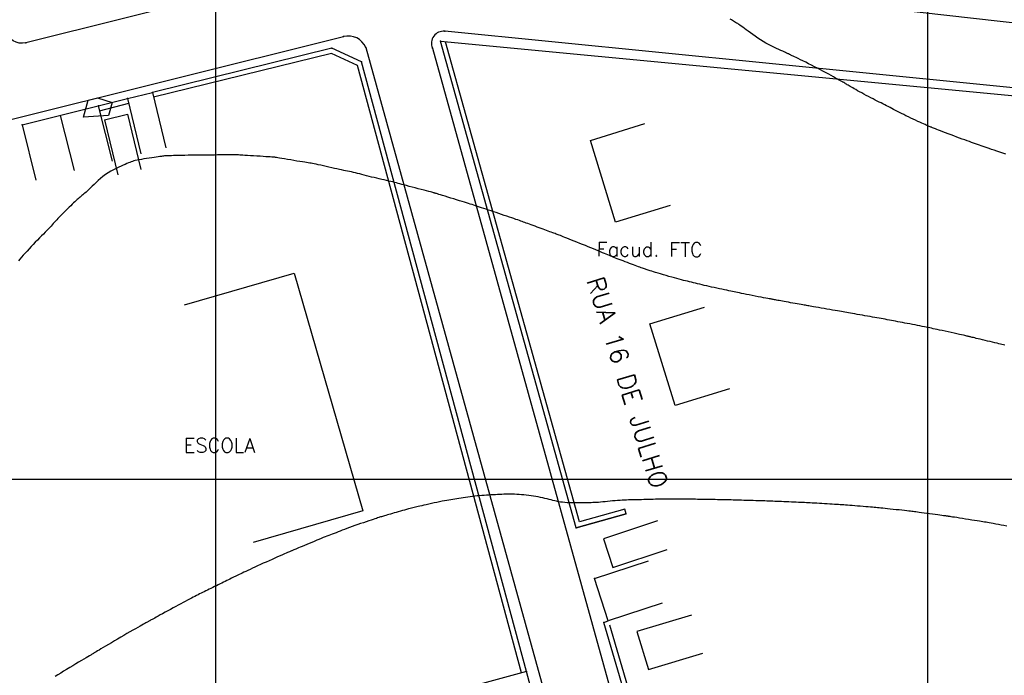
# Model space of a CAD drawing. Header units: millimetres. Extents: x 196436 to 199900, y 8705373 to 8708636.
# Tile 118 of 238: x 198072 to 198211, y 8706672 to 8706765. Entities that reach past the tile are written whole.
import ezdxf
from ezdxf.enums import TextEntityAlignment as Align

# ---------------------------------------------------------------- set-up
doc = ezdxf.new("R2010")
doc.units = ezdxf.units.MM
doc.header["$LTSCALE"] = 5
for name, color, linetype in [('$CURVAS2', 40, 'Continuous'), ('CASA', 6, 'Continuous'), ('CERCA', 3, 'CERCA_LINE'), ('MALHA', 9, 'Continuous'), ('MEIO-FIO', 7, 'Continuous'), ('MURO', 9, 'Continuous'), ('TEXTO', 2, 'Continuous'), ('TXT_NRUA', 3, 'Continuous')]:
    doc.layers.add(name, color=color, linetype=linetype)
doc.styles.add('GEOSIS', font='ROMANS.SHX')
doc.linetypes.add('CERCA_LINE', pattern='A,0.5,-0.2,["X",Standard,S=0.1,R=0,X=-0.1,Y=-0.05],-0.25', length=0.95)

msp = doc.modelspace()

# ---------------------------------------------------------------- linework, layer by layer
at = {"layer": '$CURVAS2'}
for points in [[(198211.021, 8706745.694, 691), (198210.596, 8706745.833, 691), (198210.171, 8706745.973, 691), (198209.757, 8706746.11, 691), (198209.367, 8706746.242, 691), (198209.009, 8706746.364, 691), (198208.681, 8706746.478, 691), (198208.378, 8706746.586, 691), (198208.094, 8706746.687, 691), (198207.824, 8706746.784, 691), (198207.562, 8706746.879, 691), (198207.302, 8706746.972, 691), (198207.04, 8706747.065, 691), (198206.77, 8706747.16, 691), (198206.49, 8706747.258, 691), (198206.198, 8706747.359, 691), (198205.893, 8706747.465, 691), (198205.574, 8706747.577, 691), (198205.239, 8706747.696, 691), (198204.887, 8706747.823, 691), (198204.515, 8706747.959, 691), (198204.124, 8706748.106, 691), (198203.722, 8706748.258, 691), (198203.317, 8706748.413, 691), (198202.918, 8706748.568, 691), (198202.534, 8706748.717, 691), (198202.174, 8706748.857, 691), (198201.846, 8706748.985, 691), (198201.561, 8706749.096, 691), (198201.323, 8706749.188, 691), (198201.129, 8706749.263, 691), (198200.97, 8706749.324, 691), (198200.841, 8706749.373, 691), (198200.732, 8706749.414, 691), (198200.638, 8706749.449, 691), (198200.55, 8706749.482, 691), (198200.461, 8706749.516, 691), (198200.366, 8706749.553, 691), (198200.259, 8706749.596, 691), (198200.138, 8706749.645, 691), (198199.999, 8706749.703, 691), (198199.841, 8706749.771, 691), (198199.658, 8706749.851, 691), (198199.449, 8706749.944, 691), (198199.211, 8706750.052, 691), (198198.941, 8706750.176, 691), (198198.644, 8706750.313, 691), (198198.328, 8706750.462, 691), (198197.997, 8706750.618, 691), (198197.659, 8706750.78, 691), (198197.319, 8706750.944, 691), (198196.985, 8706751.107, 691), (198196.661, 8706751.267, 691), (198196.354, 8706751.421, 691), (198196.062, 8706751.569, 691), (198195.783, 8706751.713, 691), (198195.514, 8706751.852, 691), (198195.254, 8706751.988, 691), (198195, 8706752.12, 691), (198194.75, 8706752.25, 691), (198194.501, 8706752.379, 691), (198194.252, 8706752.506, 691), (198194.001, 8706752.634, 691), (198193.745, 8706752.762, 691), (198193.484, 8706752.894, 691), (198193.216, 8706753.029, 691), (198192.939, 8706753.169, 691), (198192.652, 8706753.315, 691), (198192.353, 8706753.469, 691), (198192.041, 8706753.631, 691), (198191.722, 8706753.799, 691), (198191.4, 8706753.97, 691), (198191.08, 8706754.141, 691), (198190.767, 8706754.309, 691), (198190.468, 8706754.472, 691), (198190.187, 8706754.626, 691), (198189.93, 8706754.77, 691), (198189.7, 8706754.9, 691), (198189.495, 8706755.018, 691), (198189.312, 8706755.124, 691), (198189.149, 8706755.221, 691), (198189.001, 8706755.309, 691), (198188.865, 8706755.391, 691), (198188.738, 8706755.467, 691), (198188.617, 8706755.54, 691), (198188.498, 8706755.61, 691), (198188.376, 8706755.68, 691), (198188.249, 8706755.753, 691), (198188.11, 8706755.831, 691), (198187.955, 8706755.918, 691), (198187.78, 8706756.016, 691), (198187.581, 8706756.127, 691), (198187.353, 8706756.255, 691), (198187.093, 8706756.401, 691), (198186.802, 8706756.564, 691), (198186.484, 8706756.741, 691), (198186.14, 8706756.931, 691), (198185.775, 8706757.131, 691), (198185.39, 8706757.339, 691), (198184.99, 8706757.552, 691), (198184.576, 8706757.769, 691), (198184.152, 8706757.988, 691), (198183.726, 8706758.204, 691), (198183.305, 8706758.415, 691), (198182.897, 8706758.617, 691), (198182.51, 8706758.808, 691), (198182.152, 8706758.983, 691), (198181.831, 8706759.139, 691), (198181.555, 8706759.274, 691), (198181.329, 8706759.384, 691), (198181.148, 8706759.472, 691), (198181.006, 8706759.541, 691), (198180.895, 8706759.595, 691), (198180.81, 8706759.638, 691), (198180.742, 8706759.671, 691), (198180.685, 8706759.699, 691), (198180.631, 8706759.725, 691), (198180.575, 8706759.752, 691), (198180.511, 8706759.783, 691), (198180.433, 8706759.819, 691), (198180.338, 8706759.863, 691), (198180.219, 8706759.917, 691), (198180.072, 8706759.984, 691), (198179.892, 8706760.065, 691), (198179.673, 8706760.162, 691), (198179.414, 8706760.279, 691), (198179.118, 8706760.413, 691), (198178.79, 8706760.564, 691), (198178.439, 8706760.732, 691), (198178.069, 8706760.915, 691), (198177.687, 8706761.113, 691), (198177.299, 8706761.325, 691), (198176.912, 8706761.55, 691), (198176.53, 8706761.786, 691), (198176.158, 8706762.03, 691), (198175.799, 8706762.276, 691), (198175.454, 8706762.521, 691), (198175.127, 8706762.76, 691), (198174.821, 8706762.987, 691), (198174.538, 8706763.199, 691), (198174.282, 8706763.391, 691), (198174.053, 8706763.559, 691), (198173.85, 8706763.706, 691), (198173.666, 8706763.834, 691), (198173.499, 8706763.947, 691), (198173.344, 8706764.048, 691), (198173.196, 8706764.14, 691), (198173.051, 8706764.226, 691), (198172.905, 8706764.311, 691), (198172.755, 8706764.396, 691), (198172.603, 8706764.486, 691), (198172.452, 8706764.587, 691), (198172.307, 8706764.703, 691)], [(198083.426, 8706753.597, 692), (198085.447, 8706752.974, 692), (198084.956, 8706751.124, 692), (198081.437, 8706750.915, 692), (198082.105, 8706753.273, 692), (198083.426, 8706753.597, 692)], [(198210.864, 8706718.84, 692), (198210.666, 8706718.889, 692), (198210.467, 8706718.938, 692), (198210.259, 8706718.989, 692), (198210.03, 8706719.044, 692), (198209.772, 8706719.107, 692), (198209.477, 8706719.178, 692), (198209.151, 8706719.256, 692), (198208.806, 8706719.339, 692), (198208.45, 8706719.424, 692), (198208.094, 8706719.51, 692), (198207.748, 8706719.593, 692), (198207.421, 8706719.672, 692), (198207.124, 8706719.743, 692), (198206.864, 8706719.806, 692), (198206.64, 8706719.86, 692), (198206.448, 8706719.907, 692), (198206.285, 8706719.946, 692), (198206.147, 8706719.98, 692), (198206.031, 8706720.008, 692), (198205.933, 8706720.032, 692), (198205.85, 8706720.052, 692), (198205.776, 8706720.07, 692), (198205.705, 8706720.087, 692), (198205.626, 8706720.106, 692), (198205.531, 8706720.128, 692), (198205.411, 8706720.155, 692), (198205.255, 8706720.19, 692), (198205.056, 8706720.234, 692), (198204.804, 8706720.29, 692), (198204.494, 8706720.359, 692), (198204.135, 8706720.439, 692), (198203.74, 8706720.526, 692), (198203.324, 8706720.617, 692), (198202.899, 8706720.711, 692), (198202.479, 8706720.803, 692), (198202.077, 8706720.892, 692), (198201.707, 8706720.973, 692), (198201.378, 8706721.045, 692), (198201.085, 8706721.109, 692), (198200.819, 8706721.166, 692), (198200.57, 8706721.219, 692), (198200.329, 8706721.27, 692), (198200.088, 8706721.32, 692), (198199.836, 8706721.372, 692), (198199.564, 8706721.426, 692), (198199.266, 8706721.485, 692), (198198.945, 8706721.549, 692), (198198.605, 8706721.615, 692), (198198.253, 8706721.684, 692), (198197.893, 8706721.754, 692), (198197.53, 8706721.824, 692), (198197.171, 8706721.893, 692), (198196.82, 8706721.961, 692), (198196.482, 8706722.026, 692), (198196.156, 8706722.089, 692), (198195.841, 8706722.15, 692), (198195.534, 8706722.209, 692), (198195.234, 8706722.265, 692), (198194.941, 8706722.321, 692), (198194.651, 8706722.374, 692), (198194.363, 8706722.427, 692), (198194.077, 8706722.479, 692), (198193.789, 8706722.53, 692), (198193.498, 8706722.582, 692), (198193.202, 8706722.633, 692), (198192.899, 8706722.687, 692), (198192.587, 8706722.741, 692), (198192.265, 8706722.798, 692), (198191.93, 8706722.857, 692), (198191.581, 8706722.92, 692), (198191.224, 8706722.984, 692), (198190.863, 8706723.049, 692), (198190.503, 8706723.114, 692), (198190.15, 8706723.178, 692), (198189.809, 8706723.24, 692), (198189.485, 8706723.298, 692), (198189.184, 8706723.351, 692), (198188.909, 8706723.399, 692), (198188.654, 8706723.443, 692), (198188.409, 8706723.485, 692), (198188.166, 8706723.526, 692), (198187.917, 8706723.568, 692), (198187.652, 8706723.613, 692), (198187.363, 8706723.662, 692), (198187.041, 8706723.718, 692), (198186.681, 8706723.78, 692), (198186.292, 8706723.849, 692), (198185.885, 8706723.92, 692), (198185.473, 8706723.993, 692), (198185.068, 8706724.065, 692), (198184.681, 8706724.133, 692), (198184.325, 8706724.196, 692), (198184.012, 8706724.251, 692), (198183.75, 8706724.297, 692), (198183.531, 8706724.335, 692), (198183.344, 8706724.367, 692), (198183.177, 8706724.395, 692), (198183.02, 8706724.422, 692), (198182.859, 8706724.449, 692), (198182.685, 8706724.479, 692), (198182.485, 8706724.514, 692), (198182.251, 8706724.555, 692), (198181.987, 8706724.601, 692), (198181.701, 8706724.652, 692), (198181.398, 8706724.706, 692), (198181.087, 8706724.761, 692), (198180.773, 8706724.817, 692), (198180.465, 8706724.872, 692), (198180.17, 8706724.925, 692), (198179.892, 8706724.975, 692), (198179.635, 8706725.022, 692), (198179.397, 8706725.065, 692), (198179.179, 8706725.104, 692), (198178.981, 8706725.141, 692), (198178.803, 8706725.173, 692), (198178.646, 8706725.202, 692), (198178.51, 8706725.228, 692), (198178.394, 8706725.25, 692), (198178.287, 8706725.27, 692), (198178.182, 8706725.291, 692), (198178.066, 8706725.313, 692), (198177.931, 8706725.34, 692), (198177.765, 8706725.372, 692), (198177.559, 8706725.411, 692), (198177.302, 8706725.461, 692), (198176.988, 8706725.52, 692), (198176.627, 8706725.589, 692), (198176.231, 8706725.664, 692), (198175.815, 8706725.744, 692), (198175.39, 8706725.825, 692), (198174.972, 8706725.906, 692), (198174.573, 8706725.984, 692), (198174.206, 8706726.056, 692), (198173.882, 8706726.121, 692), (198173.594, 8706726.181, 692), (198173.332, 8706726.235, 692), (198173.088, 8706726.287, 692), (198172.853, 8706726.338, 692), (198172.615, 8706726.39, 692), (198172.366, 8706726.443, 692), (198172.097, 8706726.501, 692), (198171.8, 8706726.563, 692), (198171.478, 8706726.63, 692), (198171.137, 8706726.702, 692), (198170.781, 8706726.776, 692), (198170.418, 8706726.853, 692), (198170.051, 8706726.931, 692), (198169.687, 8706727.011, 692), (198169.33, 8706727.09, 692), (198168.985, 8706727.169, 692), (198168.653, 8706727.247, 692), (198168.331, 8706727.325, 692), (198168.02, 8706727.401, 692), (198167.718, 8706727.475, 692), (198167.423, 8706727.548, 692), (198167.136, 8706727.619, 692), (198166.854, 8706727.688, 692), (198166.578, 8706727.756, 692), (198166.302, 8706727.822, 692), (198166.023, 8706727.89, 692), (198165.738, 8706727.96, 692), (198165.443, 8706728.035, 692), (198165.133, 8706728.115, 692), (198164.805, 8706728.203, 692), (198164.455, 8706728.3, 692), (198164.082, 8706728.406, 692), (198163.692, 8706728.52, 692), (198163.295, 8706728.637, 692), (198162.9, 8706728.756, 692), (198162.516, 8706728.872, 692), (198162.153, 8706728.983, 692), (198161.82, 8706729.085, 692), (198161.526, 8706729.174, 692), (198161.277, 8706729.25, 692), (198161.07, 8706729.313, 692), (198160.895, 8706729.366, 692), (198160.746, 8706729.412, 692), (198160.614, 8706729.453, 692), (198160.492, 8706729.492, 692), (198160.372, 8706729.531, 692), (198160.247, 8706729.573, 692), (198160.11, 8706729.621, 692), (198159.959, 8706729.674, 692), (198159.792, 8706729.734, 692), (198159.61, 8706729.801, 692), (198159.412, 8706729.874, 692), (198159.195, 8706729.953, 692), (198158.961, 8706730.041, 692), (198158.707, 8706730.135, 692), (198158.435, 8706730.237, 692), (198158.148, 8706730.345, 692), (198157.851, 8706730.456, 692), (198157.551, 8706730.569, 692), (198157.252, 8706730.683, 692), (198156.96, 8706730.794, 692), (198156.68, 8706730.901, 692), (198156.417, 8706731.003, 692), (198156.176, 8706731.098, 692), (198155.951, 8706731.187, 692), (198155.737, 8706731.272, 692), (198155.529, 8706731.357, 692), (198155.32, 8706731.443, 692), (198155.104, 8706731.532, 692), (198154.875, 8706731.627, 692), (198154.627, 8706731.73, 692), (198154.357, 8706731.843, 692), (198154.063, 8706731.965, 692), (198153.75, 8706732.095, 692), (198153.417, 8706732.233, 692), (198153.069, 8706732.377, 692), (198152.705, 8706732.527, 692), (198152.329, 8706732.681, 692), (198151.943, 8706732.839, 692), (198151.549, 8706733, 692), (198151.153, 8706733.16, 692), (198150.761, 8706733.319, 692), (198150.379, 8706733.474, 692), (198150.013, 8706733.621, 692), (198149.669, 8706733.759, 692), (198149.354, 8706733.885, 692), (198149.074, 8706733.997, 692), (198148.833, 8706734.093, 692), (198148.626, 8706734.175, 692), (198148.445, 8706734.246, 692), (198148.284, 8706734.308, 692), (198148.137, 8706734.365, 692), (198147.995, 8706734.419, 692), (198147.852, 8706734.472, 692), (198147.701, 8706734.529, 692), (198147.536, 8706734.59, 692), (198147.356, 8706734.656, 692), (198147.162, 8706734.727, 692), (198146.954, 8706734.803, 692), (198146.733, 8706734.884, 692), (198146.499, 8706734.97, 692), (198146.253, 8706735.06, 692), (198145.994, 8706735.155, 692), (198145.725, 8706735.254, 692), (198145.448, 8706735.355, 692), (198145.169, 8706735.458, 692), (198144.89, 8706735.561, 692), (198144.616, 8706735.661, 692), (198144.351, 8706735.759, 692), (198144.1, 8706735.851, 692), (198143.866, 8706735.937, 692), (198143.651, 8706736.016, 692), (198143.452, 8706736.089, 692), (198143.261, 8706736.159, 692), (198143.071, 8706736.227, 692), (198142.876, 8706736.297, 692), (198142.669, 8706736.37, 692), (198142.443, 8706736.45, 692), (198142.191, 8706736.537, 692), (198141.909, 8706736.634, 692), (198141.6, 8706736.74, 692), (198141.267, 8706736.854, 692), (198140.917, 8706736.973, 692), (198140.553, 8706737.096, 692), (198140.18, 8706737.223, 692), (198139.803, 8706737.35, 692), (198139.427, 8706737.477, 692), (198139.056, 8706737.602, 692), (198138.692, 8706737.724, 692), (198138.337, 8706737.843, 692), (198137.994, 8706737.958, 692), (198137.664, 8706738.068, 692), (198137.349, 8706738.173, 692), (198137.051, 8706738.271, 692), (198136.771, 8706738.363, 692), (198136.512, 8706738.447, 692), (198136.265, 8706738.526, 692), (198136.024, 8706738.602, 692), (198135.78, 8706738.679, 692), (198135.526, 8706738.758, 692), (198135.255, 8706738.842, 692), (198134.957, 8706738.934, 692), (198134.625, 8706739.036, 692), (198134.256, 8706739.15, 692), (198133.858, 8706739.273, 692), (198133.445, 8706739.4, 692), (198133.028, 8706739.529, 692), (198132.622, 8706739.655, 692), (198132.238, 8706739.773, 692), (198131.89, 8706739.881, 692), (198131.591, 8706739.974, 692), (198131.349, 8706740.048, 692), (198131.162, 8706740.106, 692), (198131.021, 8706740.15, 692), (198130.919, 8706740.181, 692), (198130.849, 8706740.203, 692), (198130.804, 8706740.217, 692), (198130.775, 8706740.226, 692), (198130.755, 8706740.232, 692), (198130.738, 8706740.238, 692), (198130.713, 8706740.245, 692), (198130.674, 8706740.255, 692), (198130.611, 8706740.272, 692), (198130.515, 8706740.298, 692), (198130.378, 8706740.334, 692), (198130.192, 8706740.383, 692), (198129.948, 8706740.447, 692), (198129.64, 8706740.528, 692), (198129.28, 8706740.623, 692), (198128.881, 8706740.728, 692), (198128.458, 8706740.839, 692), (198128.024, 8706740.954, 692), (198127.594, 8706741.068, 692), (198127.181, 8706741.177, 692), (198126.801, 8706741.279, 692), (198126.463, 8706741.371, 692), (198126.161, 8706741.453, 692), (198125.888, 8706741.527, 692), (198125.634, 8706741.596, 692), (198125.39, 8706741.661, 692), (198125.147, 8706741.725, 692), (198124.896, 8706741.788, 692), (198124.628, 8706741.854, 692), (198124.337, 8706741.923, 692), (198124.024, 8706741.995, 692), (198123.693, 8706742.071, 692), (198123.348, 8706742.15, 692), (198122.994, 8706742.231, 692), (198122.635, 8706742.315, 692), (198122.274, 8706742.4, 692), (198121.917, 8706742.486, 692), (198121.565, 8706742.574, 692), (198121.221, 8706742.661, 692), (198120.886, 8706742.748, 692), (198120.559, 8706742.833, 692), (198120.242, 8706742.915, 692), (198119.934, 8706742.994, 692), (198119.637, 8706743.068, 692), (198119.351, 8706743.136, 692), (198119.076, 8706743.199, 692), (198118.807, 8706743.256, 692), (198118.54, 8706743.312, 692), (198118.27, 8706743.366, 692), (198117.991, 8706743.422, 692), (198117.698, 8706743.481, 692), (198117.386, 8706743.545, 692), (198117.05, 8706743.617, 692), (198116.688, 8706743.696, 692), (198116.307, 8706743.782, 692), (198115.915, 8706743.872, 692), (198115.522, 8706743.962, 692), (198115.137, 8706744.051, 692), (198114.77, 8706744.135, 692), (198114.43, 8706744.211, 692), (198114.126, 8706744.278, 692), (198113.864, 8706744.333, 692), (198113.635, 8706744.378, 692), (198113.425, 8706744.416, 692), (198113.221, 8706744.45, 692), (198113.01, 8706744.484, 692), (198112.779, 8706744.519, 692), (198112.514, 8706744.56, 692), (198112.203, 8706744.609, 692), (198111.838, 8706744.668, 692), (198111.429, 8706744.735, 692), (198110.994, 8706744.807, 692), (198110.548, 8706744.881, 692), (198110.109, 8706744.955, 692), (198109.693, 8706745.026, 692), (198109.315, 8706745.09, 692), (198108.994, 8706745.144, 692), (198108.74, 8706745.188, 692), (198108.549, 8706745.22, 692), (198108.412, 8706745.243, 692), (198108.32, 8706745.259, 692), (198108.265, 8706745.268, 692), (198108.236, 8706745.273, 692), (198108.225, 8706745.275, 692), (198108.224, 8706745.275, 692), (198108.222, 8706745.275, 692), (198108.21, 8706745.276, 692), (198108.18, 8706745.278, 692), (198108.121, 8706745.281, 692), (198108.024, 8706745.287, 692), (198107.88, 8706745.296, 692), (198107.679, 8706745.308, 692), (198107.411, 8706745.325, 692), (198107.073, 8706745.346, 692), (198106.677, 8706745.37, 692), (198106.242, 8706745.397, 692), (198105.786, 8706745.425, 692), (198105.328, 8706745.454, 692), (198104.886, 8706745.481, 692), (198104.478, 8706745.508, 692), (198104.123, 8706745.531, 692), (198103.834, 8706745.551, 692), (198103.598, 8706745.567, 692), (198103.398, 8706745.579, 692), (198103.217, 8706745.589, 692), (198103.037, 8706745.596, 692), (198102.841, 8706745.6, 692), (198102.61, 8706745.602, 692), (198102.328, 8706745.602, 692), (198101.983, 8706745.6, 692), (198101.586, 8706745.597, 692), (198101.154, 8706745.593, 692), (198100.706, 8706745.588, 692), (198100.257, 8706745.584, 692), (198099.827, 8706745.58, 692), (198099.431, 8706745.577, 692), (198099.088, 8706745.575, 692), (198098.809, 8706745.575, 692), (198098.581, 8706745.576, 692), (198098.389, 8706745.577, 692), (198098.213, 8706745.579, 692), (198098.036, 8706745.579, 692), (198097.842, 8706745.579, 692), (198097.611, 8706745.577, 692), (198097.328, 8706745.572, 692), (198096.979, 8706745.565, 692), (198096.578, 8706745.556, 692), (198096.141, 8706745.545, 692), (198095.688, 8706745.533, 692), (198095.235, 8706745.522, 692), (198094.802, 8706745.51, 692), (198094.405, 8706745.501, 692), (198094.063, 8706745.493, 692), (198093.789, 8706745.487, 692), (198093.577, 8706745.483, 692), (198093.416, 8706745.481, 692), (198093.296, 8706745.479, 692), (198093.204, 8706745.478, 692), (198093.131, 8706745.475, 692), (198093.065, 8706745.471, 692), (198092.996, 8706745.465, 692), (198092.913, 8706745.456, 692), (198092.813, 8706745.444, 692), (198092.693, 8706745.429, 692), (198092.548, 8706745.409, 692), (198092.376, 8706745.386, 692), (198092.175, 8706745.358, 692), (198091.939, 8706745.325, 692), (198091.667, 8706745.287, 692), (198091.357, 8706745.243, 692), (198091.018, 8706745.195, 692), (198090.66, 8706745.143, 692), (198090.294, 8706745.088, 692), (198089.931, 8706745.031, 692), (198089.581, 8706744.972, 692), (198089.254, 8706744.914, 692), (198088.962, 8706744.855, 692), (198088.712, 8706744.798, 692), (198088.495, 8706744.74, 692), (198088.302, 8706744.68, 692), (198088.121, 8706744.614, 692), (198087.943, 8706744.542, 692), (198087.756, 8706744.46, 692), (198087.549, 8706744.368, 692), (198087.311, 8706744.263, 692), (198087.036, 8706744.143, 692), (198086.726, 8706744.007, 692), (198086.389, 8706743.855, 692), (198086.031, 8706743.685, 692), (198085.66, 8706743.499, 692), (198085.283, 8706743.295, 692), (198084.906, 8706743.071, 692), (198084.537, 8706742.829, 692), (198084.181, 8706742.568, 692), (198083.84, 8706742.294, 692), (198083.516, 8706742.013, 692), (198083.21, 8706741.731, 692), (198082.923, 8706741.455, 692), (198082.657, 8706741.191, 692), (198082.412, 8706740.946, 692), (198082.19, 8706740.727, 692), (198081.991, 8706740.536, 692), (198081.812, 8706740.373, 692), (198081.651, 8706740.231, 692), (198081.502, 8706740.106, 692), (198081.363, 8706739.992, 692), (198081.231, 8706739.886, 692), (198081.101, 8706739.782, 692), (198080.969, 8706739.674, 692), (198080.834, 8706739.56, 692), (198080.693, 8706739.437, 692), (198080.544, 8706739.304, 692), (198080.387, 8706739.16, 692), (198080.22, 8706739.005, 692), (198080.043, 8706738.837, 692), (198079.853, 8706738.655, 692), (198079.649, 8706738.459, 692), (198079.431, 8706738.247, 692), (198079.203, 8706738.024, 692), (198078.969, 8706737.794, 692), (198078.733, 8706737.56, 692), (198078.5, 8706737.326, 692), (198078.274, 8706737.097, 692), (198078.059, 8706736.876, 692), (198077.859, 8706736.668, 692), (198077.679, 8706736.474, 692), (198077.513, 8706736.293, 692), (198077.356, 8706736.119, 692), (198077.203, 8706735.948, 692), (198077.047, 8706735.775, 692), (198076.884, 8706735.596, 692), (198076.708, 8706735.406, 692), (198076.514, 8706735.2, 692), (198076.297, 8706734.976, 692), (198076.059, 8706734.733, 692), (198075.803, 8706734.475, 692), (198075.533, 8706734.203, 692), (198075.253, 8706733.918, 692), (198074.964, 8706733.624, 692), (198074.671, 8706733.321, 692), (198074.377, 8706733.012, 692), (198074.085, 8706732.7, 692), (198073.798, 8706732.387, 692), (198073.517, 8706732.077, 692), (198073.245, 8706731.775, 692), (198072.985, 8706731.484, 692), (198072.739, 8706731.208, 692), (198072.508, 8706730.95, 692), (198072.296, 8706730.715, 692)], [(198211.134, 8706693.419, 693), (198210.743, 8706693.49, 693), (198210.351, 8706693.561, 693), (198209.965, 8706693.631, 693), (198209.595, 8706693.698, 693), (198209.252, 8706693.76, 693), (198208.944, 8706693.815, 693), (198208.676, 8706693.862, 693), (198208.441, 8706693.903, 693), (198208.226, 8706693.94, 693), (198208.016, 8706693.975, 693), (198207.801, 8706694.01, 693), (198207.566, 8706694.048, 693), (198207.299, 8706694.09, 693), (198206.987, 8706694.14, 693), (198206.623, 8706694.198, 693), (198206.216, 8706694.262, 693), (198205.784, 8706694.331, 693), (198205.342, 8706694.401, 693), (198204.907, 8706694.47, 693), (198204.493, 8706694.536, 693), (198204.117, 8706694.596, 693), (198203.795, 8706694.647, 693), (198203.538, 8706694.688, 693), (198203.341, 8706694.719, 693), (198203.195, 8706694.742, 693), (198203.088, 8706694.759, 693), (198203.013, 8706694.77, 693), (198202.958, 8706694.778, 693), (198202.914, 8706694.784, 693), (198202.872, 8706694.79, 693), (198202.822, 8706694.797, 693), (198202.757, 8706694.805, 693), (198202.673, 8706694.817, 693), (198202.563, 8706694.831, 693), (198202.423, 8706694.85, 693), (198202.246, 8706694.874, 693), (198202.026, 8706694.904, 693), (198201.759, 8706694.941, 693), (198201.442, 8706694.984, 693), (198201.084, 8706695.033, 693), (198200.7, 8706695.085, 693), (198200.303, 8706695.139, 693), (198199.907, 8706695.193, 693), (198199.524, 8706695.245, 693), (198199.169, 8706695.294, 693), (198198.855, 8706695.337, 693), (198198.59, 8706695.373, 693), (198198.367, 8706695.403, 693), (198198.17, 8706695.429, 693), (198197.986, 8706695.453, 693), (198197.801, 8706695.475, 693), (198197.601, 8706695.499, 693), (198197.372, 8706695.525, 693), (198197.102, 8706695.555, 693), (198196.779, 8706695.591, 693), (198196.413, 8706695.63, 693), (198196.017, 8706695.673, 693), (198195.604, 8706695.718, 693), (198195.187, 8706695.762, 693), (198194.779, 8706695.806, 693), (198194.393, 8706695.847, 693), (198194.042, 8706695.884, 693), (198193.735, 8706695.917, 693), (198193.465, 8706695.946, 693), (198193.221, 8706695.971, 693), (198192.991, 8706695.994, 693), (198192.765, 8706696.015, 693), (198192.532, 8706696.037, 693), (198192.28, 8706696.059, 693), (198191.998, 8706696.083, 693), (198191.679, 8706696.109, 693), (198191.328, 8706696.137, 693), (198190.955, 8706696.167, 693), (198190.569, 8706696.197, 693), (198190.181, 8706696.227, 693), (198189.799, 8706696.257, 693), (198189.434, 8706696.285, 693), (198189.093, 8706696.312, 693), (198188.785, 8706696.336, 693), (198188.504, 8706696.357, 693), (198188.242, 8706696.377, 693), (198187.99, 8706696.396, 693), (198187.741, 8706696.414, 693), (198187.487, 8706696.432, 693), (198187.218, 8706696.45, 693), (198186.928, 8706696.469, 693), (198186.611, 8706696.488, 693), (198186.271, 8706696.508, 693), (198185.914, 8706696.529, 693), (198185.549, 8706696.55, 693), (198185.181, 8706696.571, 693), (198184.819, 8706696.592, 693), (198184.468, 8706696.611, 693), (198184.135, 8706696.63, 693), (198183.826, 8706696.647, 693), (198183.537, 8706696.664, 693), (198183.261, 8706696.679, 693), (198182.993, 8706696.694, 693), (198182.727, 8706696.708, 693), (198182.457, 8706696.722, 693), (198182.177, 8706696.735, 693), (198181.881, 8706696.749, 693), (198181.564, 8706696.763, 693), (198181.231, 8706696.777, 693), (198180.886, 8706696.791, 693), (198180.535, 8706696.805, 693), (198180.182, 8706696.819, 693), (198179.832, 8706696.833, 693), (198179.492, 8706696.846, 693), (198179.165, 8706696.859, 693), (198178.855, 8706696.872, 693), (198178.56, 8706696.884, 693), (198178.276, 8706696.896, 693), (198177.997, 8706696.907, 693), (198177.719, 8706696.919, 693), (198177.438, 8706696.93, 693), (198177.149, 8706696.94, 693), (198176.849, 8706696.951, 693), (198176.533, 8706696.961, 693), (198176.205, 8706696.971, 693), (198175.869, 8706696.981, 693), (198175.527, 8706696.991, 693), (198175.184, 8706697.001, 693), (198174.844, 8706697.011, 693), (198174.511, 8706697.02, 693), (198174.188, 8706697.029, 693), (198173.879, 8706697.038, 693), (198173.58, 8706697.047, 693), (198173.289, 8706697.055, 693), (198173.002, 8706697.064, 693), (198172.715, 8706697.072, 693), (198172.427, 8706697.08, 693), (198172.132, 8706697.087, 693), (198171.828, 8706697.094, 693), (198171.513, 8706697.101, 693), (198171.188, 8706697.108, 693), (198170.856, 8706697.114, 693), (198170.521, 8706697.12, 693), (198170.185, 8706697.126, 693), (198169.851, 8706697.132, 693), (198169.523, 8706697.137, 693), (198169.203, 8706697.143, 693), (198168.894, 8706697.148, 693), (198168.593, 8706697.154, 693), (198168.299, 8706697.159, 693), (198168.007, 8706697.164, 693), (198167.715, 8706697.168, 693), (198167.421, 8706697.172, 693), (198167.122, 8706697.175, 693), (198166.815, 8706697.177, 693), (198166.498, 8706697.179, 693), (198166.173, 8706697.18, 693), (198165.842, 8706697.181, 693), (198165.509, 8706697.181, 693), (198165.176, 8706697.181, 693), (198164.845, 8706697.181, 693), (198164.52, 8706697.181, 693), (198164.203, 8706697.181, 693), (198163.896, 8706697.182, 693), (198163.597, 8706697.183, 693), (198163.303, 8706697.183, 693), (198163.011, 8706697.183, 693), (198162.719, 8706697.183, 693), (198162.424, 8706697.181, 693), (198162.122, 8706697.178, 693), (198161.812, 8706697.173, 693), (198161.49, 8706697.167, 693), (198161.161, 8706697.159, 693), (198160.825, 8706697.15, 693), (198160.487, 8706697.141, 693), (198160.151, 8706697.132, 693), (198159.818, 8706697.123, 693), (198159.493, 8706697.114, 693), (198159.178, 8706697.107, 693), (198158.875, 8706697.102, 693), (198158.582, 8706697.097, 693), (198158.295, 8706697.092, 693), (198158.01, 8706697.085, 693), (198157.723, 8706697.077, 693), (198157.429, 8706697.065, 693), (198157.126, 8706697.05, 693), (198156.81, 8706697.029, 693), (198156.477, 8706697.003, 693), (198156.131, 8706696.972, 693), (198155.778, 8706696.938, 693), (198155.424, 8706696.903, 693), (198155.072, 8706696.867, 693), (198154.729, 8706696.833, 693), (198154.4, 8706696.801, 693), (198154.09, 8706696.773, 693), (198153.801, 8706696.75, 693), (198153.531, 8706696.731, 693), (198153.271, 8706696.717, 693), (198153.016, 8706696.706, 693), (198152.758, 8706696.697, 693), (198152.492, 8706696.69, 693), (198152.211, 8706696.684, 693), (198151.908, 8706696.678, 693), (198151.579, 8706696.672, 693), (198151.228, 8706696.667, 693), (198150.862, 8706696.663, 693), (198150.488, 8706696.663, 693), (198150.113, 8706696.667, 693), (198149.744, 8706696.677, 693), (198149.387, 8706696.693, 693), (198149.049, 8706696.718, 693), (198148.735, 8706696.751, 693), (198148.442, 8706696.793, 693), (198148.165, 8706696.842, 693), (198147.899, 8706696.897, 693), (198147.639, 8706696.957, 693), (198147.38, 8706697.021, 693), (198147.117, 8706697.089, 693), (198146.845, 8706697.158, 693), (198146.56, 8706697.228, 693), (198146.264, 8706697.298, 693), (198145.956, 8706697.368, 693), (198145.64, 8706697.436, 693), (198145.316, 8706697.501, 693), (198144.987, 8706697.563, 693), (198144.654, 8706697.621, 693), (198144.318, 8706697.674, 693), (198143.981, 8706697.721, 693), (198143.644, 8706697.762, 693), (198143.309, 8706697.798, 693), (198142.976, 8706697.828, 693), (198142.646, 8706697.852, 693), (198142.32, 8706697.871, 693), (198142, 8706697.884, 693), (198141.686, 8706697.892, 693), (198141.379, 8706697.894, 693), (198141.077, 8706697.892, 693), (198140.78, 8706697.886, 693), (198140.485, 8706697.877, 693), (198140.191, 8706697.865, 693), (198139.896, 8706697.851, 693), (198139.599, 8706697.836, 693), (198139.297, 8706697.82, 693), (198138.991, 8706697.803, 693), (198138.679, 8706697.787, 693), (198138.363, 8706697.768, 693), (198138.043, 8706697.749, 693), (198137.72, 8706697.727, 693), (198137.393, 8706697.702, 693), (198137.065, 8706697.673, 693), (198136.735, 8706697.641, 693), (198136.404, 8706697.604, 693), (198136.074, 8706697.564, 693), (198135.745, 8706697.521, 693), (198135.42, 8706697.475, 693), (198135.1, 8706697.429, 693), (198134.787, 8706697.382, 693), (198134.481, 8706697.336, 693), (198134.186, 8706697.292, 693), (198133.9, 8706697.249, 693), (198133.621, 8706697.208, 693), (198133.344, 8706697.166, 693), (198133.065, 8706697.122, 693), (198132.778, 8706697.075, 693), (198132.479, 8706697.024, 693), (198132.164, 8706696.966, 693), (198131.828, 8706696.902, 693), (198131.469, 8706696.829, 693), (198131.093, 8706696.75, 693), (198130.708, 8706696.666, 693), (198130.323, 8706696.582, 693), (198129.946, 8706696.497, 693), (198129.586, 8706696.416, 693), (198129.252, 8706696.34, 693), (198128.952, 8706696.272, 693), (198128.691, 8706696.213, 693), (198128.464, 8706696.162, 693), (198128.262, 8706696.116, 693), (198128.076, 8706696.072, 693), (198127.897, 8706696.029, 693), (198127.717, 8706695.984, 693), (198127.526, 8706695.935, 693), (198127.315, 8706695.879, 693), (198127.079, 8706695.815, 693), (198126.82, 8706695.743, 693), (198126.545, 8706695.665, 693), (198126.257, 8706695.583, 693), (198125.963, 8706695.499, 693), (198125.668, 8706695.415, 693), (198125.378, 8706695.332, 693), (198125.098, 8706695.251, 693), (198124.833, 8706695.175, 693), (198124.583, 8706695.104, 693), (198124.35, 8706695.037, 693), (198124.132, 8706694.975, 693), (198123.931, 8706694.917, 693), (198123.747, 8706694.863, 693), (198123.579, 8706694.814, 693), (198123.428, 8706694.769, 693), (198123.293, 8706694.728, 693), (198123.167, 8706694.689, 693), (198123.041, 8706694.648, 693), (198122.908, 8706694.605, 693), (198122.76, 8706694.555, 693), (198122.587, 8706694.497, 693), (198122.383, 8706694.428, 693), (198122.138, 8706694.346, 693), (198121.848, 8706694.249, 693), (198121.518, 8706694.138, 693), (198121.157, 8706694.016, 693), (198120.772, 8706693.886, 693), (198120.374, 8706693.751, 693), (198119.969, 8706693.611, 693), (198119.568, 8706693.471, 693), (198119.177, 8706693.333, 693), (198118.805, 8706693.199, 693), (198118.451, 8706693.069, 693), (198118.114, 8706692.944, 693), (198117.794, 8706692.822, 693), (198117.488, 8706692.706, 693), (198117.197, 8706692.593, 693), (198116.918, 8706692.485, 693), (198116.651, 8706692.382, 693), (198116.394, 8706692.282, 693), (198116.143, 8706692.185, 693), (198115.893, 8706692.089, 693), (198115.642, 8706691.991, 693), (198115.383, 8706691.89, 693), (198115.113, 8706691.783, 693), (198114.829, 8706691.668, 693), (198114.524, 8706691.544, 693), (198114.198, 8706691.409, 693), (198113.855, 8706691.266, 693), (198113.504, 8706691.119, 693), (198113.153, 8706690.971, 693), (198112.809, 8706690.825, 693), (198112.48, 8706690.685, 693), (198112.174, 8706690.555, 693), (198111.898, 8706690.438, 693), (198111.659, 8706690.337, 693), (198111.454, 8706690.251, 693), (198111.279, 8706690.178, 693), (198111.13, 8706690.116, 693), (198111.004, 8706690.064, 693), (198110.896, 8706690.019, 693), (198110.803, 8706689.98, 693), (198110.719, 8706689.945, 693), (198110.641, 8706689.912, 693), (198110.562, 8706689.878, 693), (198110.475, 8706689.841, 693), (198110.373, 8706689.797, 693), (198110.249, 8706689.743, 693), (198110.096, 8706689.676, 693), (198109.906, 8706689.593, 693), (198109.674, 8706689.492, 693), (198109.393, 8706689.37, 693), (198109.071, 8706689.229, 693), (198108.713, 8706689.073, 693), (198108.33, 8706688.905, 693), (198107.927, 8706688.728, 693), (198107.514, 8706688.545, 693), (198107.098, 8706688.36, 693), (198106.687, 8706688.175, 693), (198106.288, 8706687.993, 693), (198105.903, 8706687.817, 693), (198105.534, 8706687.647, 693), (198105.183, 8706687.483, 693), (198104.851, 8706687.328, 693), (198104.54, 8706687.182, 693), (198104.251, 8706687.045, 693), (198103.986, 8706686.92, 693), (198103.745, 8706686.807, 693), (198103.525, 8706686.703, 693), (198103.322, 8706686.607, 693), (198103.131, 8706686.517, 693), (198102.948, 8706686.43, 693), (198102.769, 8706686.344, 693), (198102.589, 8706686.257, 693), (198102.404, 8706686.166, 693), (198102.21, 8706686.071, 693), (198102.008, 8706685.97, 693), (198101.797, 8706685.865, 693), (198101.578, 8706685.756, 693), (198101.351, 8706685.643, 693), (198101.117, 8706685.526, 693), (198100.876, 8706685.406, 693), (198100.629, 8706685.284, 693), (198100.375, 8706685.16, 693), (198100.118, 8706685.034, 693), (198099.859, 8706684.908, 693), (198099.6, 8706684.782, 693), (198099.344, 8706684.657, 693), (198099.094, 8706684.534, 693), (198098.85, 8706684.415, 693), (198098.616, 8706684.299, 693), (198098.393, 8706684.187, 693), (198098.178, 8706684.079, 693), (198097.967, 8706683.972, 693), (198097.758, 8706683.865, 693), (198097.546, 8706683.755, 693), (198097.328, 8706683.643, 693), (198097.1, 8706683.525, 693), (198096.86, 8706683.4, 693), (198096.603, 8706683.267, 693), (198096.331, 8706683.126, 693), (198096.043, 8706682.976, 693), (198095.74, 8706682.818, 693), (198095.423, 8706682.651, 693), (198095.092, 8706682.476, 693), (198094.747, 8706682.292, 693), (198094.39, 8706682.1, 693), (198094.021, 8706681.9, 693), (198093.647, 8706681.696, 693), (198093.274, 8706681.491, 693), (198092.91, 8706681.29, 693), (198092.56, 8706681.097, 693), (198092.232, 8706680.915, 693), (198091.932, 8706680.748, 693), (198091.667, 8706680.602, 693), (198091.443, 8706680.478, 693), (198091.255, 8706680.375, 693), (198091.099, 8706680.289, 693), (198090.971, 8706680.219, 693), (198090.864, 8706680.162, 693), (198090.775, 8706680.113, 693), (198090.698, 8706680.072, 693), (198090.629, 8706680.034, 693), (198090.562, 8706679.998, 693), (198090.491, 8706679.959, 693), (198090.41, 8706679.914, 693), (198090.314, 8706679.86, 693), (198090.195, 8706679.793, 693), (198090.048, 8706679.711, 693), (198089.867, 8706679.609, 693), (198089.645, 8706679.484, 693), (198089.379, 8706679.334, 693), (198089.072, 8706679.161, 693), (198088.728, 8706678.967, 693), (198088.355, 8706678.755, 693), (198087.956, 8706678.528, 693), (198087.538, 8706678.288, 693), (198087.106, 8706678.04, 693), (198086.665, 8706677.784, 693), (198086.221, 8706677.525, 693), (198085.781, 8706677.267, 693), (198085.352, 8706677.013, 693), (198084.941, 8706676.77, 693), (198084.555, 8706676.541, 693), (198084.202, 8706676.33, 693), (198083.889, 8706676.143, 693), (198083.622, 8706675.983, 693), (198083.408, 8706675.855, 693), (198083.24, 8706675.754, 693), (198083.113, 8706675.678, 693), (198083.02, 8706675.622, 693), (198082.954, 8706675.583, 693), (198082.907, 8706675.555, 693), (198082.874, 8706675.535, 693), (198082.848, 8706675.518, 693), (198082.821, 8706675.502, 693), (198082.788, 8706675.481, 693), (198082.741, 8706675.452, 693), (198082.673, 8706675.411, 693), (198082.579, 8706675.355, 693), (198082.451, 8706675.278, 693), (198082.283, 8706675.177, 693), (198082.068, 8706675.049, 693), (198081.801, 8706674.891, 693), (198081.489, 8706674.705, 693), (198081.138, 8706674.496, 693), (198080.756, 8706674.268, 693), (198080.351, 8706674.025, 693), (198079.93, 8706673.773, 693), (198079.501, 8706673.514, 693), (198079.072, 8706673.253, 693), (198078.648, 8706672.995, 693), (198078.237, 8706672.741, 693), (198077.84, 8706672.496, 693), (198077.463, 8706672.263, 693)]]:
    msp.add_polyline3d(points, dxfattribs=at)
at = {"layer": 'CASA'}
for points in [[(198087.627, 8706753.53), (198091.133, 8706754.375)], [(198087.627, 8706753.53), (198089.502, 8706745.752)], [(198091.133, 8706754.375), (198091.133, 8706754.375)], [(198091.133, 8706754.375), (198093.007, 8706746.597)], [(198072.831, 8706749.825), (198083.525, 8706752.483)], [(198083.525, 8706752.483), (198085.455, 8706744.72)], [(198078.178, 8706751.154), (198080.108, 8706743.39)], [(198084.371, 8706750.546), (198087.628, 8706751.337)], [(198084.371, 8706750.546), (198086.261, 8706742.772)], [(198087.628, 8706751.337), (198089.517, 8706743.564)], [(198072.831, 8706749.825), (198074.761, 8706742.061)], [(198163.84, 8706738.496), (198156.196, 8706736.137), (198152.649, 8706747.628), (198160.293, 8706749.988)], [(198095.644, 8706724.519), (198111.016, 8706728.959), (198120.665, 8706695.55), (198105.293, 8706691.111)], [(198172.207, 8706712.703), (198164.563, 8706710.344), (198161.016, 8706721.836), (198168.661, 8706724.195)], [(198162.101, 8706694.128), (198154.501, 8706691.63), (198155.823, 8706687.608), (198163.423, 8706690.107)], [(198162.74, 8706682.578), (198155.13, 8706680.113), (198153.206, 8706686.051), (198160.816, 8706688.517)], [(198166.853, 8706680.903), (198159.19, 8706678.606), (198160.803, 8706673.227), (198168.466, 8706675.524)]]:
    msp.add_lwpolyline(points, dxfattribs=at)
for p in [(198087.629, 8706753.53, 691.924), (198091.134, 8706754.375, 691.831), (198083.526, 8706752.484, 692.067), (198072.833, 8706749.826, 691.825), (198153.206, 8706686.051, 693.511)]:
    msp.add_point(p, dxfattribs=at)
at = {"layer": 'CERCA'}
msp.add_lwpolyline([(198131.57, 8706761.585), (198243.311, 8706750.969)], dxfattribs=at)
at = {"layer": 'MALHA'}
for p, q in [((198100, 8708635.599), (198100, 8705384.785)), ((198100, 8708635.599), (198100, 8705384.785)), ((198200, 8708635.599), (198200, 8705384.785)), ((198200, 8708635.599), (198200, 8705384.785)), ((196441.61, 8706700), (199000, 8706700))]:
    msp.add_line(p, q, dxfattribs=at)
at = {"layer": 'MEIO-FIO'}
for p, q in [((198264.8, 8706758.139), (198126.83, 8706773.825)), ((198027.541, 8706739.652), (198117.977, 8706762.233)), ((198121.091, 8706760.696), (198157.668, 8706628.568))]:
    msp.add_line(p, q, dxfattribs=at)
for points in [[(198060.37, 8706803.933), (198103.402, 8706817.019, -0.3781458), (198104.584, 8706816.48), (198116.011, 8706773.906, -0.4544883), (198114.518, 8706771.681), (198073.334, 8706761.367, -0.4130541), (198070.484, 8706763.068), (198059.339, 8706802.621, -0.5083538), (198060.37, 8706803.933, -0.0536856)], [(198169.738, 8706629.645), (198293.643, 8706664.887, 0.3990549), (198295.999, 8706668.868), (198287.507, 8706733.697), (198285.194, 8706745.845, 0.3159948), (198283.54, 8706747.45), (198222.385, 8706754.003), (198132.198, 8706762.983, 0.5716162), (198130.467, 8706760.616), (198166.386, 8706630.982, 0.4960618), (198169.738, 8706629.645, -0.7455351)]]:
    msp.add_lwpolyline(points, format="xyb", dxfattribs=at)
msp.add_arc((198118.634, 8706759.642), 2.673, 23.23016, 104.23142, dxfattribs=at)
for p in [(198132.199, 8706762.984, 691.383), (198117.979, 8706762.234, 691.464), (198073.336, 8706761.367, 691.55), (198121.092, 8706760.697, 691.46), (198130.468, 8706760.617, 691.426)]:
    msp.add_point(p, dxfattribs=at)
at = {"layer": 'MURO'}
for p, q in [((198150.648, 8706693.167), (198131.57, 8706761.585)), ((198151.134, 8706694.029), (198132.317, 8706761.514)), ((198116.26, 8706759.848), (198091.297, 8706753.694)), ((198119.919, 8706758.189), (198116.26, 8706759.848)), ((198142.994, 8706672.767), (198119.919, 8706758.189)), ((198083.525, 8706752.483), (198087.627, 8706753.53)), ((198091.98, 8706753.862), (198091.98, 8706753.862)), ((198083.698, 8706751.805), (198087.8, 8706752.851)), ((198150.648, 8706693.167), (198157.68, 8706695.127)), ((198157.68, 8706695.127), (198150.648, 8706693.167)), ((198157.492, 8706695.801), (198151.134, 8706694.029))]:
    msp.add_line(p, q, dxfattribs=at)
for points in [[(198143.67, 8706672.949), (198120.509, 8706758.691), (198116.328, 8706760.585), (198091.133, 8706754.375), (198091.133, 8706754.375)], [(198157.68, 8706695.127), (198157.492, 8706695.801)], [(198167.919, 8706643.241), (198165.507, 8706642.523), (198154.528, 8706679.874), (198155.13, 8706680.113)], [(198167.719, 8706643.912), (198165.98, 8706643.395), (198155.38, 8706679.459), (198155.388, 8706679.462)], [(198087.56, 8706616.374), (198089.751, 8706608.679), (198155.802, 8706627.486), (198143.67, 8706672.949), (198135.944, 8706670.875)]]:
    msp.add_lwpolyline(points, dxfattribs=at)
for p in [(198131.572, 8706761.586, 691.583), (198116.33, 8706760.586, 691.671), (198120.511, 8706758.692, 691.674), (198150.648, 8706693.167, 693.068), (198154.529, 8706679.874, 693.669), (198143.67, 8706672.949, 693.748)]:
    msp.add_point(p, dxfattribs=at)

# ---------------------------------------------------------------- texts
at = {"layer": 'TEXTO', "style": 'GEOSIS'}
for s, p in [('Facud. FTC', (198153.513, 8706730.739)), ('ESCOLA', (198095.526, 8706703.181))]:
    msp.add_text(s, height=2, rotation=359.749, dxfattribs=at).set_placement(p, align=Align.BOTTOM_LEFT)
at = {"layer": 'TXT_NRUA', "style": 'GEOSIS'}
msp.add_text('RUA 16 DE JULHO', height=2.5, rotation=287.23972, dxfattribs=at).set_placement((198151.372, 8706727.752), align=Align.BOTTOM_LEFT)

doc.saveas('drawing.dxf')
